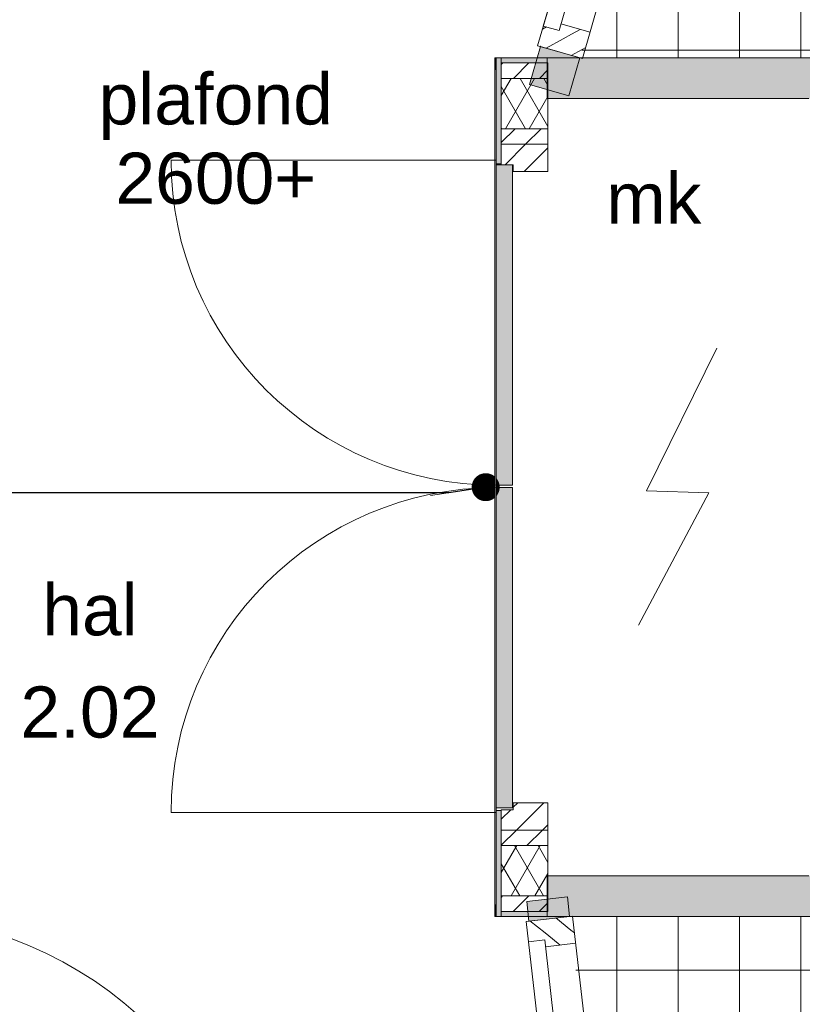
# Model space of a CAD drawing. Extents: x -238422 to 258194, y -34825 to 126331.
# Tile 10 of 239: x -214554 to -212641, y 47089 to 49496. Entities that reach past the tile are written whole.
import ezdxf
from ezdxf.enums import TextEntityAlignment as Align

# ---------------------------------------------------------------- set-up
doc = ezdxf.new("R2010")
doc.units = 0
doc.header["$LTSCALE"] = 50
doc.set_wipeout_variables(frame=1)
for name, pattern in [('_ .', [190, 90, -50, 0, -50]), ('B0701', [117.059997, 77.999997, -39.06]), ('Wipeout_Contour', [1000, 0, -1000])]:
    doc.linetypes.add(name, pattern=pattern)
doc.layers.get('0').update_dxf_attribs({"linetype": 'CONTINUOUS'})
for name, color, linetype in [('0 2D arcering', 7, 'CONTINUOUS'), ('00 Bestaand', 7, 'CONTINUOUS'), ('00 Bestaand 2D arcering', 7, 'CONTINUOUS'), ('00 Bestaand Deuren', 7, 'CONTINUOUS'), ('00 Bestaand Doorsnede-arcering', 7, 'CONTINUOUS'), ('00 Ruimtenummer', 7, 'CONTINUOUS'), ('00 tekst plafond', 7, 'CONTINUOUS'), ('22 Binnenwanden', 7, 'CONTINUOUS'), ('22 Binnenwanden 2D arcering', 7, 'CONTINUOUS'), ('22 Binnenwanden Afdek-arcering', 7, 'CONTINUOUS'), ('22 Binnenwanden Deuren', 7, 'CONTINUOUS'), ('22 Binnenwanden Deurlabels', 7, 'CONTINUOUS'), ('22 Binnenwanden Doorsnede-arcering', 7, 'CONTINUOUS'), ('A Stramien', 7, 'CONTINUOUS'), ('Tekst_dim 1_ 50', 7, 'CONTINUOUS'), ('Tekst_dim 1_ 50 2D arcering', 7, 'CONTINUOUS'), ('WM5448--', 1, 'CONTINUOUS')]:
    doc.layers.add(name, color=color, linetype=linetype)
doc.styles.add('GENERATED_STYLE_1', font='ARIAL.TTF')
doc.styles.get("Standard").update_dxf_attribs({"font": 'ARIAL.TTF'})
doc.dimstyles.new('GENERATED_STYLE__8', dxfattribs={"dimtxt": 0.18, "dimasz": 136.8, "dimexe": 0.18, "dimexo": 0.0625, "dimgap": 0.09, "dimtad": 0, "dimtih": 1, "dimtoh": 1, "dimdec": 4, "dimzin": 0, "dimdsep": 46, "dimtxsty": 'Standard', "dimcen": 0.09, "dimadec": 0, "dimazin": 0, "dimtfac": 1, "dimtdec": 4, "dimtmove": 0, "dimatfit": 3, "dimldrblk": 'ARROWHEAD_11', "dimfxl": 0, "dimtolj": 1, "dimtzin": 0, "dimarcsym": 0})
pattern_1 = [(45, (0, 0), (-31.8198, 31.8198), [])]
pattern_2 = [(45, (-260944.012, 55722.09), (-31.819805, 31.819805), [])]
pattern_3 = [(60, (-260944.01, 55722.09), (-43.30127, 25), []), (120, (-260944.01, 55722.09), (43.30127, 25), [])]

# ---------------------------------------------------------------- blocks, each defined once
blk = doc.blocks.new('D1c 1 zij bu h 15')
at = {"layer": '22 Binnenwanden 2D arcering', "linetype": 'Continuous', "lineweight": 0}
h = blk.add_hatch(dxfattribs=at)
h.set_pattern_fill('12_NAALDHOUT_0002', color=9, style=0, pattern_type=2)
h.set_pattern_definition(pattern_1)
h.paths.add_polyline_path([(-860, 0), (-860, -114), (-826.5, -114), (-826.5, 0)], flags=0)
h = blk.add_hatch(dxfattribs=at)
h.set_pattern_fill('12_NAALDHOUT_0002', color=9, style=0, pattern_type=2)
h.set_pattern_definition(pattern_1)
h.paths.add_polyline_path([(-826.5, 0), (-826.5, -114), (-810, -114), (-810, 0)], flags=0)
h = blk.add_hatch(dxfattribs=at)
h.set_pattern_fill('12_NAALDHOUT_0002', color=9, style=0, pattern_type=2)
h.set_pattern_definition(pattern_1)
h.paths.add_polyline_path([(-810, -74), (-810, 0), (-793, 0), (-793, -74)], flags=0)
h = blk.add_hatch(dxfattribs=at)
h.set_pattern_fill('12_NAALDHOUT_0002', color=9, style=0, pattern_type=2)
h.set_pattern_definition(pattern_1)
h.paths.add_polyline_path([(124, -74), (107, -74), (107, 0), (124, 0)], flags=0)
h = blk.add_hatch(dxfattribs=at)
h.set_pattern_fill('12_NAALDHOUT_0002', color=9, style=0, pattern_type=2)
h.set_pattern_definition(pattern_1)
h.paths.add_polyline_path([(124, 0), (124, -114), (140.5, -114), (140.5, 0)], flags=0)
h = blk.add_hatch(dxfattribs=at)
h.set_pattern_fill('12_NAALDHOUT_0002', color=9, style=0, pattern_type=2)
h.set_pattern_definition(pattern_1)
h.paths.add_polyline_path([(140.5, 0), (140.5, -114), (157, -114), (157, 0)], flags=0)
h = blk.add_hatch(dxfattribs=at)
h.set_pattern_fill('12_NAALDHOUT_0002', color=9, style=0, pattern_type=2)
h.set_pattern_definition(pattern_1)
h.paths.add_polyline_path([(157, -60), (157, 0), (174, 0), (174, -60)], flags=0)
h = blk.add_hatch(dxfattribs=at)
h.set_pattern_fill('12_NAALDHOUT_0002', color=9, style=0, pattern_type=2)
h.set_pattern_definition(pattern_1)
h.paths.add_polyline_path([(810, -60), (793, -60), (793, 0), (810, 0)], flags=0)
h = blk.add_hatch(dxfattribs=at)
h.set_pattern_fill('12_NAALDHOUT_0002', color=9, style=0, pattern_type=2)
h.set_pattern_definition(pattern_1)
h.paths.add_polyline_path([(810, 0), (810, -114), (826.5, -114), (826.5, 0)], flags=0)
h = blk.add_hatch(dxfattribs=at)
h.set_pattern_fill('12_NAALDHOUT_0002', color=9, style=0, pattern_type=2)
h.set_pattern_definition(pattern_1)
h.paths.add_polyline_path([(860, 0), (826.5, 0), (826.5, -114), (860, -114)], flags=0)
at = {"layer": '22 Binnenwanden Deuren', "color": 9, "linetype": 'Continuous', "lineweight": 0}
for p, q in [((-422.2, 429), (-263.8, 587.4)), ((-422.2, 587.4), (-263.8, 429)), ((-343, 587.4), (-343, -701.4)), ((-422.2, 241.7), (-263.8, 400.2)), ((-422.2, 400.2), (-263.8, 241.7)), ((-810, -114), (-810, -1048)), ((-422.2, -352.2), (-263.8, -510.7)), ((-422.2, -510.7), (-263.8, -352.2)), ((-422.2, -701.4), (-263.8, -543)), ((-422.2, -543), (-263.8, -701.4))]:
    blk.add_line(p, q, dxfattribs=at)
at = {"layer": '22 Binnenwanden Deuren', "color": 1, "linetype": 'Continuous', "lineweight": 0}
for p, q in [((-860, 0), (860, 0)), ((-860, 0), (-860, -114)), ((-793, -74), (-793, 0)), ((107, -74), (107, 0)), ((174, -60), (174, 0)), ((793, -60), (793, 0)), ((860, -114), (860, 0)), ((-860, -107), (-860, -7)), ((860, -107), (860, -7)), ((157, -60), (810, -60)), ((157, -114), (157, -60)), ((810, -114), (810, -60)), ((124, -74), (-810, -74)), ((-810, -74), (-810, -114)), ((124, -114), (124, -74)), ((-860, -114), (860, -114)), ((-810, -114), (124, -114))]:
    blk.add_line(p, q, dxfattribs=at)
at = {"layer": '22 Binnenwanden Deuren', "color": 9, "linetype": 'Continuous', "lineweight": 0}
for centre, radius, start, end in [((-343, 160), 72.3, 270, 90), ((-343, 15.3), 72.3, 90, 270), ((-343, -129.3), 72.3, 270, 90), ((-810, -114), 934, 270, 0), ((-343, -274), 72.3, 90, 270)]:
    blk.add_arc(centre, radius, start, end, dxfattribs=at)
blk = doc.blocks.new('Deur en raam marker 15+_3')
at = {"layer": '22 Binnenwanden Deurlabels', "color": 2, "lineweight": 0, "style": 'GENERATED_STYLE_1'}
blk.add_attdef('AC_WIDO_ID', text='', height=125, dxfattribs=at).set_placement((-47.4, -340.6), align=Align.BOTTOM_LEFT)
blk = doc.blocks.new('Wall_1_2', base_point=(9888.6, 20703.3))
at = {"layer": '22 Binnenwanden Doorsnede-arcering', "linetype": 'Continuous', "lineweight": 0}
for points in [[(9888.6, 20803.3), (9888.6, 20703.3), (9959.3, 20703.3), (9959.3, 20803.3)], [(11711, 20803.3), (11679.3, 20803.3), (11679.3, 20703.3), (11711, 20703.3)]]:
    blk.add_hatch(color=255, dxfattribs=at).paths.add_polyline_path(points, flags=0)
at = {"layer": '22 Binnenwanden', "color": 1, "linetype": 'Continuous', "lineweight": 0}
for p, q in [((9959.3, 20803.3), (9888.6, 20803.3)), ((9888.6, 20803.3), (9888.6, 20703.3)), ((9959.3, 20803.3), (9959.3, 20703.3)), ((11679.3, 20803.3), (11679.3, 20703.3)), ((11711, 20803.3), (11679.3, 20803.3)), ((11711, 20703.3), (11711, 20803.3)), ((9888.6, 20703.3), (9959.3, 20703.3)), ((11679.3, 20703.3), (11711, 20703.3))]:
    blk.add_line(p, q, dxfattribs=at)
for p in [(9959.3, 20803.3), (11679.3, 20803.3)]:
    blk.add_point(p, dxfattribs=at)
at = {"layer": '22 Binnenwanden Deuren', "color": 1, "linetype": 'Continuous', "lineweight": 0, "xscale": -1, "zscale": 1000, "rotation": 180}
blk.add_blockref('D1c 1 zij bu h 15', (10819.3, 20696.3), dxfattribs=at)
at = {"layer": '22 Binnenwanden Deurlabels', "color": 9, "linetype": 'Continuous', "lineweight": 0}
ref = blk.add_blockref('Deur en raam marker 15+_3', (10819.3, 20803.3), dxfattribs=at)
ref.add_attrib('AC_WIDO_ID', 'h', dxfattribs={"color": 2, "linetype": 'Continuous', "lineweight": 0, "height": 125, "style": 'GENERATED_STYLE_1'}).set_placement((10771.9, 20462.8), align=Align.BOTTOM_LEFT)
blk = doc.blocks.new('D1a bu h 15')
at = {"layer": '00 Bestaand 2D arcering', "linetype": 'Continuous', "lineweight": 0}
h = blk.add_hatch(dxfattribs=at)
h.set_pattern_fill('12_NAALDHOUT_0002', color=9, style=0, pattern_type=2)
h.set_pattern_definition(pattern_1)
h.paths.add_polyline_path([(-467, 0), (-467, -114), (-433.5, -114), (-433.5, 0)], flags=0)
h = blk.add_hatch(dxfattribs=at)
h.set_pattern_fill('12_NAALDHOUT_0002', color=9, style=0, pattern_type=2)
h.set_pattern_definition(pattern_1)
h.paths.add_polyline_path([(-433.5, 0), (-433.5, -114), (-417, -114), (-417, 0)], flags=0)
h = blk.add_hatch(dxfattribs=at)
h.set_pattern_fill('12_NAALDHOUT_0002', color=9, style=0, pattern_type=2)
h.set_pattern_definition(pattern_1)
h.paths.add_polyline_path([(417, 0), (417, -114), (433.5, -114), (433.5, 0)], flags=0)
h = blk.add_hatch(dxfattribs=at)
h.set_pattern_fill('12_NAALDHOUT_0002', color=9, style=0, pattern_type=2)
h.set_pattern_definition(pattern_1)
h.paths.add_polyline_path([(467, 0), (433.5, 0), (433.5, -114), (467, -114)], flags=0)
h = blk.add_hatch(dxfattribs=at)
h.set_pattern_fill('12_NAALDHOUT_0002', color=9, style=0, pattern_type=2)
h.set_pattern_definition(pattern_1)
h.paths.add_polyline_path([(-417, -40), (-417, -114), (-400, -114), (-400, -40)], flags=0)
h = blk.add_hatch(dxfattribs=at)
h.set_pattern_fill('12_NAALDHOUT_0002', color=9, style=0, pattern_type=2)
h.set_pattern_definition(pattern_1)
h.paths.add_polyline_path([(417, -40), (400, -40), (400, -114), (417, -114)], flags=0)
at = {"layer": '00 Bestaand Deuren', "color": 2, "linetype": 'Continuous', "lineweight": 0}
blk.add_line((0, -557), (0, 443), dxfattribs=at)
at = {"layer": '00 Bestaand Deuren', "color": 1, "linetype": 'Continuous', "lineweight": 0}
for p, q in [((-467, 0), (467, 0)), ((-467, 0), (-467, -114)), ((-417, 0), (417, 0)), ((-417, -40), (-417, 0)), ((417, 0), (417, -40)), ((467, -114), (467, 0)), ((-467, -7), (-467, -107)), ((467, -7), (467, -107)), ((417, -40), (-417, -40)), ((-400, -40), (-400, -114)), ((400, -40), (400, -114)), ((-467, -114), (467, -114))]:
    blk.add_line(p, q, dxfattribs=at)
blk = doc.blocks.new('Wall_3_2', base_point=(11642.6, 23762.7))
at = {"layer": '00 Bestaand Doorsnede-arcering', "linetype": 'Continuous', "lineweight": 0}
for points in [[(11880.5, 24767.2), (11976.6, 24739.4), (12221.9, 25589.3), (12125.8, 25617.1)], [(11594.6, 23776.5), (11690.7, 23748.8), (11717.6, 23842.1), (11621.5, 23869.8)]]:
    blk.add_hatch(color=255, dxfattribs=at).paths.add_polyline_path(points, flags=0)
at = {"layer": '00 Bestaand', "color": 1, "linetype": 'Continuous', "lineweight": 0}
for p, q in [((12125.8, 25617.1), (11880.5, 24767.2)), ((12221.9, 25589.3), (12125.8, 25617.1)), ((11976.6, 24739.4), (12221.9, 25589.3)), ((11880.5, 24767.2), (11976.6, 24739.4)), ((11621.5, 23869.8), (11594.6, 23776.5)), ((11621.5, 23869.8), (11717.6, 23842.1)), ((11690.7, 23748.8), (11717.6, 23842.1)), ((11594.6, 23776.5), (11690.7, 23748.8))]:
    blk.add_line(p, q, dxfattribs=at)
for p in [(11880.5, 24767.2), (11621.5, 23869.8)]:
    blk.add_point(p, dxfattribs=at)
at = {"layer": '00 Bestaand Deuren', "color": 1, "linetype": 'Continuous', "lineweight": 0, "xscale": -1, "zscale": 1000, "rotation": 73.90020166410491}
blk.add_blockref('D1a bu h 15', (11744.3, 24320.4), dxfattribs=at)
blk = doc.blocks.new('D1a bu h 15_9')
at = {"layer": '00 Bestaand 2D arcering', "linetype": 'Continuous', "lineweight": 0}
h = blk.add_hatch(dxfattribs=at)
h.set_pattern_fill('12_NAALDHOUT_0002', color=9, style=0, pattern_type=2)
h.set_pattern_definition(pattern_1)
h.paths.add_polyline_path([(-467, 0), (-467, -114), (-433.5, -114), (-433.5, 0)], flags=0)
h = blk.add_hatch(dxfattribs=at)
h.set_pattern_fill('12_NAALDHOUT_0002', color=9, style=0, pattern_type=2)
h.set_pattern_definition(pattern_1)
h.paths.add_polyline_path([(-433.5, 0), (-433.5, -114), (-417, -114), (-417, 0)], flags=0)
h = blk.add_hatch(dxfattribs=at)
h.set_pattern_fill('12_NAALDHOUT_0002', color=9, style=0, pattern_type=2)
h.set_pattern_definition(pattern_1)
h.paths.add_polyline_path([(417, 0), (417, -114), (433.5, -114), (433.5, 0)], flags=0)
h = blk.add_hatch(dxfattribs=at)
h.set_pattern_fill('12_NAALDHOUT_0002', color=9, style=0, pattern_type=2)
h.set_pattern_definition(pattern_1)
h.paths.add_polyline_path([(467, 0), (433.5, 0), (433.5, -114), (467, -114)], flags=0)
h = blk.add_hatch(dxfattribs=at)
h.set_pattern_fill('12_NAALDHOUT_0002', color=9, style=0, pattern_type=2)
h.set_pattern_definition(pattern_1)
h.paths.add_polyline_path([(-417, -40), (-417, -114), (-400, -114), (-400, -40)], flags=0)
h = blk.add_hatch(dxfattribs=at)
h.set_pattern_fill('12_NAALDHOUT_0002', color=9, style=0, pattern_type=2)
h.set_pattern_definition(pattern_1)
h.paths.add_polyline_path([(417, -40), (400, -40), (400, -114), (417, -114)], flags=0)
at = {"layer": '00 Bestaand Deuren', "color": 2, "linetype": 'Continuous', "lineweight": 0}
blk.add_line((0, -557), (0, 443), dxfattribs=at)
at = {"layer": '00 Bestaand Deuren', "color": 1, "linetype": 'Continuous', "lineweight": 0}
for p, q in [((-467, 0), (467, 0)), ((-467, 0), (-467, -114)), ((-417, 0), (417, 0)), ((-417, -40), (-417, 0)), ((417, 0), (417, -40)), ((467, -114), (467, 0)), ((-467, -7), (-467, -107)), ((467, -7), (467, -107)), ((417, -40), (-417, -40)), ((-400, -40), (-400, -114)), ((400, -40), (400, -114)), ((-467, -114), (467, -114))]:
    blk.add_line(p, q, dxfattribs=at)
blk = doc.blocks.new('Wall_97_2', base_point=(11813.7, 20244.9))
at = {"layer": '00 Bestaand Doorsnede-arcering', "linetype": 'Continuous', "lineweight": 0}
for points in [[(11687.5, 21790.3), (11588.1, 21778.9), (11593.6, 21731.3), (11692.9, 21742.7)], [(11699.6, 20803.3), (11768.3, 20202.1), (11859.1, 20287.7), (11798.9, 20814.7)]]:
    blk.add_hatch(color=255, dxfattribs=at).paths.add_polyline_path(points, flags=0)
at = {"layer": '00 Bestaand', "color": 1, "linetype": 'Continuous', "lineweight": 0}
for p, q in [((11687.5, 21790.3), (11588.1, 21778.9)), ((11692.9, 21742.7), (11687.5, 21790.3)), ((11588.1, 21778.9), (11593.6, 21731.3)), ((11593.6, 21731.3), (11692.9, 21742.7)), ((11699.6, 20803.3), (11798.9, 20814.7)), ((11699.6, 20803.3), (11768.3, 20202.1)), ((11859.1, 20287.7), (11798.9, 20814.7))]:
    blk.add_line(p, q, dxfattribs=at)
for p in [(11593.6, 21731.3), (11699.6, 20803.3)]:
    blk.add_point(p, dxfattribs=at)
at = {"layer": '00 Bestaand Deuren', "color": 1, "linetype": 'Continuous', "lineweight": 0, "zscale": 1000, "rotation": 96.51743171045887}
blk.add_blockref('D1a bu h 15_9', (11639.6, 21266.5), dxfattribs=at)
blk = doc.blocks.new('D1a bu h 15_10')
at = {"layer": '00 Bestaand 2D arcering', "linetype": 'Continuous', "lineweight": 0}
h = blk.add_hatch(dxfattribs=at)
h.set_pattern_fill('12_NAALDHOUT_0002', color=9, style=0, pattern_type=2)
h.set_pattern_definition(pattern_1)
h.paths.add_polyline_path([(-467, 0), (-467, -114), (-433.5, -114), (-433.5, 0)], flags=0)
h = blk.add_hatch(dxfattribs=at)
h.set_pattern_fill('12_NAALDHOUT_0002', color=9, style=0, pattern_type=2)
h.set_pattern_definition(pattern_1)
h.paths.add_polyline_path([(-433.5, 0), (-433.5, -114), (-417, -114), (-417, 0)], flags=0)
h = blk.add_hatch(dxfattribs=at)
h.set_pattern_fill('12_NAALDHOUT_0002', color=9, style=0, pattern_type=2)
h.set_pattern_definition(pattern_1)
h.paths.add_polyline_path([(-417, -74), (-417, 0), (-400, 0), (-400, -74)], flags=0)
h = blk.add_hatch(dxfattribs=at)
h.set_pattern_fill('12_NAALDHOUT_0002', color=9, style=0, pattern_type=2)
h.set_pattern_definition(pattern_1)
h.paths.add_polyline_path([(417, -74), (400, -74), (400, 0), (417, 0)], flags=0)
h = blk.add_hatch(dxfattribs=at)
h.set_pattern_fill('12_NAALDHOUT_0002', color=9, style=0, pattern_type=2)
h.set_pattern_definition(pattern_1)
h.paths.add_polyline_path([(417, 0), (417, -114), (433.5, -114), (433.5, 0)], flags=0)
h = blk.add_hatch(dxfattribs=at)
h.set_pattern_fill('12_NAALDHOUT_0002', color=9, style=0, pattern_type=2)
h.set_pattern_definition(pattern_1)
h.paths.add_polyline_path([(467, 0), (433.5, 0), (433.5, -114), (467, -114)], flags=0)
at = {"layer": '00 Bestaand Deuren', "color": 2, "linetype": 'Continuous', "lineweight": 0}
blk.add_line((0, -557), (0, 443), dxfattribs=at)
at = {"layer": '00 Bestaand Deuren', "color": 1, "linetype": 'Continuous', "lineweight": 0}
for p, q in [((-467, 0), (467, 0)), ((-467, 0), (-467, -114)), ((-400, -74), (-400, 0)), ((400, -74), (400, 0)), ((467, -114), (467, 0)), ((-467, -7), (-467, -107)), ((467, -7), (467, -107)), ((417, -74), (-417, -74)), ((-417, -74), (-417, -114)), ((417, -114), (417, -74)), ((-467, -114), (467, -114)), ((-417, -114), (417, -114))]:
    blk.add_line(p, q, dxfattribs=at)
blk = doc.blocks.new('Wall_98_2', base_point=(13877.3, 21842.1))
at = {"layer": '00 Bestaand Doorsnede-arcering', "linetype": 'Continuous', "lineweight": 0}
for points in [[(11637.8, 21842.1), (11637.8, 21742.1), (12377.3, 21742.1), (12377.3, 21842.1)], [(13827.3, 21842.1), (13311.3, 21842.1), (13311.3, 21742.1), (13827.3, 21742.1)]]:
    blk.add_hatch(color=255, dxfattribs=at).paths.add_polyline_path(points, flags=0)
at = {"layer": '00 Bestaand', "color": 1, "linetype": 'Continuous', "lineweight": 0}
for p, q in [((12277.3, 21842.1), (11637.8, 21842.1)), ((11637.8, 21842.1), (11637.8, 21742.1)), ((12377.3, 21742.1), (12377.3, 21842.1)), ((13311.3, 21742.1), (13311.3, 21842.1)), ((13497.3, 21842.1), (13311.3, 21842.1)), ((13827.3, 21842.1), (13597.3, 21842.1)), ((11637.8, 21742.1), (12377.3, 21742.1)), ((13311.3, 21742.1), (13827.3, 21742.1))]:
    blk.add_line(p, q, dxfattribs=at)
for p in [(12377.3, 21742.1), (13311.3, 21742.1)]:
    blk.add_point(p, dxfattribs=at)
at = {"layer": '00 Bestaand Deuren', "color": 1, "linetype": 'Continuous', "lineweight": 0, "zscale": 1000, "rotation": 180}
blk.add_blockref('D1a bu h 15_10', (12844.3, 21735.1), dxfattribs=at)
blk = doc.blocks.new('D1a bu h 15_11')
at = {"layer": '00 Bestaand 2D arcering', "linetype": 'Continuous', "lineweight": 0}
h = blk.add_hatch(dxfattribs=at)
h.set_pattern_fill('12_NAALDHOUT_0002', color=9, style=0, pattern_type=2)
h.set_pattern_definition(pattern_1)
h.paths.add_polyline_path([(-467, 0), (-467, -114), (-433.5, -114), (-433.5, 0)], flags=0)
h = blk.add_hatch(dxfattribs=at)
h.set_pattern_fill('12_NAALDHOUT_0002', color=9, style=0, pattern_type=2)
h.set_pattern_definition(pattern_1)
h.paths.add_polyline_path([(-433.5, 0), (-433.5, -114), (-417, -114), (-417, 0)], flags=0)
h = blk.add_hatch(dxfattribs=at)
h.set_pattern_fill('12_NAALDHOUT_0002', color=9, style=0, pattern_type=2)
h.set_pattern_definition(pattern_1)
h.paths.add_polyline_path([(-417, -74), (-417, 0), (-400, 0), (-400, -74)], flags=0)
h = blk.add_hatch(dxfattribs=at)
h.set_pattern_fill('12_NAALDHOUT_0002', color=9, style=0, pattern_type=2)
h.set_pattern_definition(pattern_1)
h.paths.add_polyline_path([(417, -74), (400, -74), (400, 0), (417, 0)], flags=0)
h = blk.add_hatch(dxfattribs=at)
h.set_pattern_fill('12_NAALDHOUT_0002', color=9, style=0, pattern_type=2)
h.set_pattern_definition(pattern_1)
h.paths.add_polyline_path([(417, 0), (417, -114), (433.5, -114), (433.5, 0)], flags=0)
h = blk.add_hatch(dxfattribs=at)
h.set_pattern_fill('12_NAALDHOUT_0002', color=9, style=0, pattern_type=2)
h.set_pattern_definition(pattern_1)
h.paths.add_polyline_path([(467, 0), (433.5, 0), (433.5, -114), (467, -114)], flags=0)
at = {"layer": '00 Bestaand Deuren', "color": 2, "linetype": 'Continuous', "lineweight": 0}
blk.add_line((0, -557), (0, 443), dxfattribs=at)
at = {"layer": '00 Bestaand Deuren', "color": 1, "linetype": 'Continuous', "lineweight": 0}
for p, q in [((-467, 0), (467, 0)), ((-467, 0), (-467, -114)), ((-400, -74), (-400, 0)), ((400, -74), (400, 0)), ((467, -114), (467, 0)), ((-467, -7), (-467, -107)), ((467, -7), (467, -107)), ((417, -74), (-417, -74)), ((-417, -74), (-417, -114)), ((417, -114), (417, -74)), ((-467, -114), (467, -114)), ((-417, -114), (417, -114))]:
    blk.add_line(p, q, dxfattribs=at)
blk = doc.blocks.new('Wall_100_2', base_point=(11637.8, 23742.1))
at = {"layer": '00 Bestaand Doorsnede-arcering', "linetype": 'Continuous', "lineweight": 0}
for points in [[(11637.8, 23842.1), (11637.8, 23742.1), (12377.3, 23742.1), (12377.3, 23842.1)], [(13827.3, 23842.1), (13311.3, 23842.1), (13311.3, 23742.1), (13827.3, 23742.1)]]:
    blk.add_hatch(color=255, dxfattribs=at).paths.add_polyline_path(points, flags=0)
at = {"layer": '00 Bestaand', "color": 1, "linetype": 'Continuous', "lineweight": 0}
for p, q in [((12377.3, 23842.1), (11637.8, 23842.1)), ((11637.8, 23842.1), (11637.8, 23742.1)), ((12377.3, 23842.1), (12377.3, 23742.1)), ((13311.3, 23842.1), (13311.3, 23742.1)), ((13827.3, 23842.1), (13311.3, 23842.1)), ((11637.8, 23742.1), (12277.3, 23742.1)), ((13311.3, 23742.1), (13497.3, 23742.1)), ((13597.3, 23742.1), (13827.3, 23742.1))]:
    blk.add_line(p, q, dxfattribs=at)
for p in [(12377.3, 23842.1), (13311.3, 23842.1)]:
    blk.add_point(p, dxfattribs=at)
at = {"layer": '00 Bestaand Deuren', "color": 1, "linetype": 'Continuous', "lineweight": 0, "zscale": 1000}
blk.add_blockref('D1a bu h 15_11', (12844.3, 23849.1), dxfattribs=at)
blk = doc.blocks.new('Wall_105_2', base_point=(11513.4, 23842.1))
at = {"layer": '22 Binnenwanden Doorsnede-arcering', "linetype": 'Continuous', "lineweight": 0}
blk.add_hatch(color=9, dxfattribs=at).paths.add_polyline_path([(11525.9, 23829.6), (11637.8, 23829.6), (11637.8, 23842.1), (11513.4, 23842.1)], flags=0)
at = {"layer": '22 Binnenwanden', "color": 1, "linetype": 'Continuous', "lineweight": 0}
for p, q in [((11637.8, 23842.1), (11513.4, 23842.1)), ((11637.8, 23829.6), (11637.8, 23842.1)), ((11525.9, 23829.6), (11637.8, 23829.6))]:
    blk.add_line(p, q, dxfattribs=at)
blk = doc.blocks.new('Wall_106_2', base_point=(11513.4, 22797))
at = {"layer": '22 Binnenwanden Doorsnede-arcering', "linetype": 'Continuous', "lineweight": 0}
blk.add_hatch(color=9, dxfattribs=at).paths.add_polyline_path([(11553.4, 22797), (11553.4, 23580.5), (11513.4, 23580.5), (11513.4, 22797)], flags=0)
at = {"layer": '22 Binnenwanden', "color": 1, "linetype": 'Continuous', "lineweight": 0}
for p, q in [((11553.4, 23580.5), (11513.4, 23580.5)), ((11513.4, 23580.5), (11513.4, 22797)), ((11553.4, 22797), (11553.4, 23580.5)), ((11513.4, 22797), (11553.4, 22797))]:
    blk.add_line(p, q, dxfattribs=at)
blk = doc.blocks.new('Wall_107_2', base_point=(11513.4, 22008))
at = {"layer": '22 Binnenwanden Doorsnede-arcering', "linetype": 'Continuous', "lineweight": 0}
blk.add_hatch(color=9, dxfattribs=at).paths.add_polyline_path([(11553.4, 22008), (11553.4, 22791), (11513.4, 22791), (11513.4, 22008)], flags=0)
at = {"layer": '22 Binnenwanden', "color": 1, "linetype": 'Continuous', "lineweight": 0}
for p, q in [((11553.4, 22791), (11513.4, 22791)), ((11513.4, 22791), (11513.4, 22008)), ((11553.4, 22008), (11553.4, 22791)), ((11513.4, 22008), (11553.4, 22008))]:
    blk.add_line(p, q, dxfattribs=at)
blk = doc.blocks.new('Wall_108_2', base_point=(11513.4, 23582.5))
at = {"layer": '22 Binnenwanden Doorsnede-arcering', "linetype": 'Continuous', "lineweight": 0}
blk.add_hatch(color=9, dxfattribs=at).paths.add_polyline_path([(11525.9, 23582.5), (11525.9, 23829.6), (11513.4, 23842.1), (11513.4, 23582.5)], flags=0)
at = {"layer": '22 Binnenwanden', "color": 1, "linetype": 'Continuous', "lineweight": 0}
for p, q in [((11513.4, 23842.1), (11513.4, 23582.5)), ((11525.9, 23582.5), (11525.9, 23829.6)), ((11513.4, 23582.5), (11525.9, 23582.5))]:
    blk.add_line(p, q, dxfattribs=at)
blk = doc.blocks.new('Wall_109_2', base_point=(11513.4, 21742.1))
at = {"layer": '22 Binnenwanden Doorsnede-arcering', "linetype": 'Continuous', "lineweight": 0}
blk.add_hatch(color=9, dxfattribs=at).paths.add_polyline_path([(11513.4, 21742.1), (11637.8, 21742.1), (11637.8, 21754.6), (11525.9, 21754.6)], flags=0)
at = {"layer": '22 Binnenwanden', "color": 1, "linetype": 'Continuous', "lineweight": 0}
for p, q in [((11513.4, 21742.1), (11637.8, 21742.1)), ((11637.8, 21754.6), (11525.9, 21754.6)), ((11637.8, 21742.1), (11637.8, 21754.6))]:
    blk.add_line(p, q, dxfattribs=at)
blk = doc.blocks.new('Wall_110_2', base_point=(11513.4, 22001.6))
at = {"layer": '22 Binnenwanden Doorsnede-arcering', "linetype": 'Continuous', "lineweight": 0}
blk.add_hatch(color=9, dxfattribs=at).paths.add_polyline_path([(11513.4, 22001.6), (11513.4, 21742.1), (11525.9, 21754.6), (11525.9, 22001.6)], flags=0)
at = {"layer": '22 Binnenwanden', "color": 1, "linetype": 'Continuous', "lineweight": 0}
for p, q in [((11513.4, 22001.6), (11513.4, 21742.1)), ((11525.9, 22001.6), (11513.4, 22001.6)), ((11525.9, 21754.6), (11525.9, 22001.6))]:
    blk.add_line(p, q, dxfattribs=at)
blk = doc.blocks.new('Wall_111_2', base_point=(11513.4, 22797))
at = {"layer": '22 Binnenwanden', "color": 9, "linetype": 'B0701', "lineweight": 0}
for p, q in [((11553.4, 23580.5), (11513.4, 23580.5)), ((11513.4, 23580.5), (11513.4, 22797)), ((11553.4, 22797), (11553.4, 23580.5)), ((11513.4, 22797), (11553.4, 22797))]:
    blk.add_line(p, q, dxfattribs=at)
blk = doc.blocks.new('Wall_112_2', base_point=(11513.4, 22008))
at = {"layer": '22 Binnenwanden', "color": 9, "linetype": 'B0701', "lineweight": 0}
for p, q in [((11553.4, 22791), (11513.4, 22791)), ((11513.4, 22791), (11513.4, 22008)), ((11553.4, 22008), (11553.4, 22791)), ((11513.4, 22008), (11553.4, 22008))]:
    blk.add_line(p, q, dxfattribs=at)
blk = doc.blocks.new('Wall_113_2', base_point=(11513.4, 22001.6))
at = {"layer": '22 Binnenwanden', "color": 9, "linetype": 'B0701', "lineweight": 0}
for p, q in [((11513.4, 22001.6), (11513.4, 21742.1)), ((11525.9, 22001.6), (11513.4, 22001.6)), ((11525.9, 21742.1), (11525.9, 22001.6)), ((11513.4, 21742.1), (11525.9, 21742.1))]:
    blk.add_line(p, q, dxfattribs=at)
blk = doc.blocks.new('Wall_114_2', base_point=(11513.4, 23582.5))
at = {"layer": '22 Binnenwanden', "color": 9, "linetype": 'B0701', "lineweight": 0}
for p, q in [((11525.9, 23842.1), (11513.4, 23842.1)), ((11513.4, 23842.1), (11513.4, 23582.5)), ((11525.9, 23582.5), (11525.9, 23842.1)), ((11513.4, 23582.5), (11525.9, 23582.5))]:
    blk.add_line(p, q, dxfattribs=at)
blk = doc.blocks.new('Wall_115_2', base_point=(11510.4, 23812.1))
at = {"layer": '22 Binnenwanden Doorsnede-arcering', "linetype": 'Continuous', "lineweight": 0}
blk.add_hatch(color=9, dxfattribs=at).paths.add_polyline_path([(11513.4, 23812.1), (11513.4, 23842.1), (11510.4, 23842.1), (11510.4, 23812.1)], flags=0)
at = {"layer": '22 Binnenwanden', "color": 1, "linetype": 'Continuous', "lineweight": 0}
for p, q in [((11513.4, 23842.1), (11510.4, 23842.1)), ((11510.4, 23842.1), (11510.4, 23812.1)), ((11513.4, 23812.1), (11513.4, 23842.1))]:
    blk.add_line(p, q, dxfattribs=at)
blk = doc.blocks.new('Wall_116_2', base_point=(11510.4, 21742.1))
at = {"layer": '22 Binnenwanden Doorsnede-arcering', "linetype": 'Continuous', "lineweight": 0}
blk.add_hatch(color=9, dxfattribs=at).paths.add_polyline_path([(11513.4, 21742.1), (11513.4, 21772.1), (11510.4, 21772.1), (11510.4, 21742.1)], flags=0)
at = {"layer": '22 Binnenwanden', "color": 1, "linetype": 'Continuous', "lineweight": 0}
for p, q in [((11510.4, 21772.1), (11510.4, 21742.1)), ((11513.4, 21742.1), (11513.4, 21772.1)), ((11510.4, 21742.1), (11513.4, 21742.1))]:
    blk.add_line(p, q, dxfattribs=at)
blk = doc.blocks.new('Wall_117_2', base_point=(11510.4, 21772.1))
at = {"color": 254, "linetype": 'Wipeout_Contour', "lineweight": 0, "ltscale": 102153.830184}
blk.add_wipeout([(11513.4, 21772.1), (11513.4, 23812.1), (11510.4, 23812.1), (11510.4, 21772.1)], dxfattribs=at).dxf.layer = '22 Binnenwanden Afdek-arcering'
at = {"layer": '22 Binnenwanden', "color": 1, "linetype": 'Continuous', "lineweight": 0}
for p, q in [((11510.4, 23812.1), (11510.4, 21772.1)), ((11513.4, 21772.1), (11513.4, 23812.1))]:
    blk.add_line(p, q, dxfattribs=at)
blk = doc.blocks.new('ARROWHEAD_11')
at = {"color": 0, "linetype": 'Continuous', "lineweight": 0}
blk.add_line((0, 0), (-1, 0), dxfattribs=at)
at = {"color": 0, "linetype": 'Continuous', "lineweight": 0, "const_width": 0.25, "flags": 128}
blk.add_lwpolyline([(-0.125, 0, 1), (0.125, 0, 1)], format="xyb", close=True, dxfattribs=at)
blk = doc.blocks.new('2D Draairichting 15+')
at = {"color": 9, "linetype": 'Continuous', "lineweight": 0}
blk.add_line((0, 0), (0, 794.5), dxfattribs=at)
blk.add_arc((0, 0), 794.5, 0, 90, dxfattribs=at)
blk = doc.blocks.new('2D Draairichting 15+_2')
at = {"color": 9, "linetype": 'Continuous', "lineweight": 0}
blk.add_line((0, 0), (0, 794.5), dxfattribs=at)
blk.add_arc((0, 0), 794.5, 0, 90, dxfattribs=at)
blk = doc.blocks.new('dasg')
at = {"layer": '0 2D arcering', "linetype": 'Continuous', "lineweight": 0}
h = blk.add_hatch(dxfattribs=at)
h.set_pattern_fill('12_NAALDHOUT_0002', color=252, style=0, pattern_type=2)
h.set_pattern_definition(pattern_2)
h.paths.add_polyline_path([(-249304.2, 79513.7), (-249304.2, 79551.7), (-249418.2, 79551.7), (-249418.2, 79513.7)])
h = blk.add_hatch(dxfattribs=at)
h.set_pattern_fill('13_ISOLATIE_50_0002', color=252, style=0, pattern_type=2)
h.set_pattern_definition(pattern_3)
h.paths.add_polyline_path([(-249304.2, 79390.7), (-249304.2, 79513.7), (-249418.2, 79513.7), (-249418.2, 79390.7)])
h = blk.add_hatch(dxfattribs=at)
h.set_pattern_fill('12_NAALDHOUT_0002', color=252, style=0, pattern_type=2)
h.set_pattern_definition(pattern_2)
h.paths.add_polyline_path([(-249304.2, 79352.7), (-249304.2, 79390.7), (-249418.2, 79390.7), (-249418.2, 79352.7)])
h = blk.add_hatch(dxfattribs=at)
h.set_pattern_fill('12_NAALDHOUT_0002', color=252, style=0, pattern_type=2)
h.set_pattern_definition(pattern_2)
h.paths.add_polyline_path([(-249304.2, 79352.7), (-249304.2, 79285.7), (-249388.7, 79285.7), (-249388.7, 79302.7), (-249418.2, 79302.7), (-249418.2, 79352.7)])
h = blk.add_hatch(dxfattribs=at)
h.set_pattern_fill('12_NAALDHOUT_0002', color=252, style=0, pattern_type=2)
h.set_pattern_definition(pattern_2)
h.paths.add_polyline_path([(-249304.2, 77675.7), (-249304.2, 77742.7), (-249388.7, 77742.7), (-249388.7, 77725.7), (-249418.2, 77725.7), (-249418.2, 77675.7)])
h = blk.add_hatch(dxfattribs=at)
h.set_pattern_fill('12_NAALDHOUT_0002', color=252, style=0, pattern_type=2)
h.set_pattern_definition(pattern_2)
h.paths.add_polyline_path([(-249304.2, 77675.7), (-249304.2, 77637.7), (-249418.2, 77637.7), (-249418.2, 77675.7)])
h = blk.add_hatch(dxfattribs=at)
h.set_pattern_fill('13_ISOLATIE_50_0002', color=252, style=0, pattern_type=2)
h.set_pattern_definition(pattern_3)
h.paths.add_polyline_path([(-249304.2, 77637.7), (-249304.2, 77514.7), (-249418.2, 77514.7), (-249418.2, 77637.7)])
h = blk.add_hatch(dxfattribs=at)
h.set_pattern_fill('12_NAALDHOUT_0002', color=252, style=0, pattern_type=2)
h.set_pattern_definition(pattern_2)
h.paths.add_polyline_path([(-249304.2, 77514.7), (-249304.2, 77476.7), (-249418.2, 77476.7), (-249418.2, 77514.7)])
at = {"layer": 'Tekst_dim 1_ 50 2D arcering', "linetype": 'Continuous', "lineweight": 0}
h = blk.add_hatch(dxfattribs=at)
h.set_pattern_fill('RASTER_150_0002', color=252, style=0, pattern_type=2)
h.set_pattern_definition([(0, (-260944.01, 55722.09), (0, 150), []), (90, (-260944.01, 55722.09), (-150, 0), [])])
h.paths.add_polyline_path([(-248566.7, 77464), (-249251.1, 77464.7), (-249084.9, 76009.8), (-247916.7, 75804.9), (-247916.7, 75976.4), (-247116.7, 75976.4), (-247116.7, 77564.2), (-247446.7, 77564.2), (-247446.7, 79564.2), (-247016.7, 79564.2), (-247016.7, 80992.1), (-248722.1, 81311.4), (-249226.4, 79564.2), (-248566.7, 79564.2)], flags=0)
at = {"color": 1, "linetype": 'Continuous', "lineweight": 0, "flags": 128}
blk.add_lwpolyline([(-248891.3, 78854.3), (-249063.2, 78505.6), (-248911, 78500.7), (-249082.9, 78176.5)], dxfattribs=at)
at = {"layer": '0 2D arcering', "color": 1, "linetype": 'Continuous', "lineweight": 0, "flags": 128}
for points in [[(-249304.2, 79513.7), (-249304.2, 79551.7), (-249418.2, 79551.7), (-249418.2, 79513.7)], [(-249304.2, 79390.7), (-249304.2, 79513.7), (-249418.2, 79513.7), (-249418.2, 79390.7)], [(-249304.2, 79352.7), (-249304.2, 79390.7), (-249418.2, 79390.7), (-249418.2, 79352.7)], [(-249304.2, 79352.7), (-249304.2, 79285.7), (-249388.7, 79285.7), (-249388.7, 79302.7), (-249418.2, 79302.7), (-249418.2, 79352.7)], [(-249304.2, 77675.7), (-249304.2, 77742.7), (-249388.7, 77742.7), (-249388.7, 77725.7), (-249418.2, 77725.7), (-249418.2, 77675.7)], [(-249304.2, 77675.7), (-249304.2, 77637.7), (-249418.2, 77637.7), (-249418.2, 77675.7)], [(-249304.2, 77637.7), (-249304.2, 77514.7), (-249418.2, 77514.7), (-249418.2, 77637.7)], [(-249304.2, 77514.7), (-249304.2, 77476.7), (-249418.2, 77476.7), (-249418.2, 77514.7)]]:
    blk.add_lwpolyline(points, close=True, dxfattribs=at)
at = {"layer": 'A Stramien', "color": 9, "linetype": '_ .', "lineweight": 0, "flags": 128}
blk.add_lwpolyline([(-214381.2, 76092), (-232620.2, 73287.9, -0.123), (-260004.9, 77469.7)], format="xyb", dxfattribs=at)
at = {"layer": '00 Bestaand', "color": 1, "lineweight": 0}
for name, p in [('Wall_3_2', (-249301.4, 79484.7)), ('Wall_100_2', (-249306.2, 79464.2)), ('Wall_98_2', (-247066.7, 77564.2)), ('Wall_97_2', (-249130.3, 75967))]:
    blk.add_blockref(name, p, dxfattribs=at)
at = {"layer": '22 Binnenwanden', "color": 1, "lineweight": 0}
for name, p in [('Wall_115_2', (-249433.7, 79534.2)), ('Wall_105_2', (-249430.7, 79564.2)), ('Wall_108_2', (-249430.7, 79304.6)), ('Wall_114_2', (-249430.7, 79304.6)), ('Wall_106_2', (-249430.7, 78519.1)), ('Wall_111_2', (-249430.7, 78519.1)), ('Wall_107_2', (-249430.7, 77730.1)), ('Wall_112_2', (-249430.7, 77730.1)), ('Wall_110_2', (-249430.7, 77723.7)), ('Wall_113_2', (-249430.7, 77723.7)), ('Wall_116_2', (-249433.7, 77464.2)), ('Wall_109_2', (-249430.7, 77464.2)), ('Wall_1_2', (-251055.4, 76425.4))]:
    blk.add_blockref(name, p, dxfattribs=at)
at = {"layer": '00 Ruimtenummer', "color": 2, "linetype": 'Continuous', "lineweight": 0, "insert": (-250423.6, 77963.6), "char_height": 125, "attachment_point": 5, "style": 'GENERATED_STYLE_1'}
blk.add_mtext('{2.02}', dxfattribs=at)
at = {"layer": '00 tekst plafond', "color": 1, "linetype": 'Continuous', "lineweight": 0, "insert": (-250116.1, 79365.7), "char_height": 125, "attachment_point": 5, "line_spacing_factor": 0.930826, "style": 'GENERATED_STYLE_1'}
blk.add_mtext('{plafond\\P2600+}', dxfattribs=at)
at = {"layer": 'Tekst_dim 1_ 50', "color": 1, "linetype": 'Continuous', "lineweight": 0, "char_height": 125, "attachment_point": 5, "style": 'GENERATED_STYLE_1'}
for s, insert in [('{mk}', (-249045.2, 79220.7)), ('{hal}', (-250423.6, 78213.6))]:
    blk.add_mtext(s, dxfattribs=dict(at, insert=insert))
at = {"layer": 'Tekst_dim 1_ 50', "color": 1, "linetype": 'Continuous', "lineweight": 0, "annotation_type": 0, "has_hookline": 1, "hookline_direction": 1, "text_width": 2132.2}
blk.add_leader([(-249456.2, 78514.2), (-249546, 78500.6), (-254881.1, 78500.6)], dimstyle='GENERATED_STYLE__8', dxfattribs=at)
at = {"layer": '22 Binnenwanden', "color": 1, "lineweight": 0}
blk.add_blockref('Wall_117_2', (-249433.7, 77494.2), dxfattribs=at)
at = {"layer": 'A Stramien', "color": 9, "linetype": '_ .', "lineweight": 0, "flags": 128}
blk.add_lwpolyline([(-214381.2, 77892), (-232630.2, 75087.9, -0.123), (-260004.1, 79270.4)], format="xyb", dxfattribs=at)
at = {"color": 1, "linetype": 'Continuous', "lineweight": 0, "xscale": -1, "zscale": 1000, "rotation": 90}
blk.add_blockref('2D Draairichting 15+', (-249430.7, 79313.6), dxfattribs=at)
at = {"color": 1, "linetype": 'Continuous', "lineweight": 0, "zscale": 1000, "rotation": 90}
blk.add_blockref('2D Draairichting 15+_2', (-249430.7, 77718.6), dxfattribs=at)

msp = doc.modelspace()

# ---------------------------------------------------------------- block references
at = {"layer": 'WM5448--'}
msp.add_blockref('dasg', (36041.72169, -30160.8573), dxfattribs=at)

doc.saveas('drawing.dxf')
